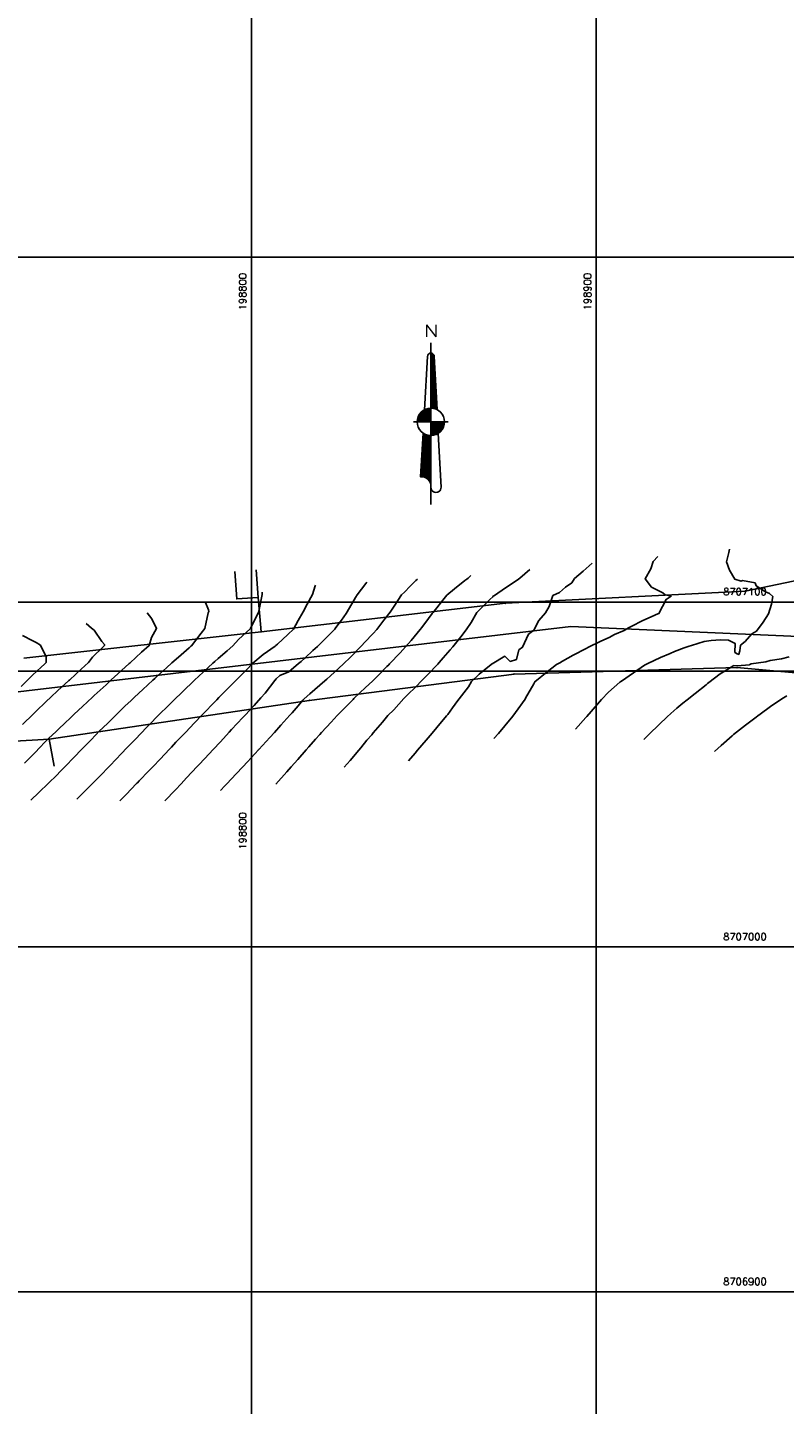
# Model space of a CAD drawing. Header units: millimetres. Extents: x 196436 to 199900, y 8705373 to 8708636.
# Tile 206 of 241: x 198735 to 198955, y 8706867 to 8707267. Entities that reach past the tile are written whole.
import ezdxf
from ezdxf.enums import TextEntityAlignment as Align

# ---------------------------------------------------------------- set-up
doc = ezdxf.new("R2010")
doc.units = ezdxf.units.MM
doc.header["$LTSCALE"] = 5
for name, color, linetype in [('$CURVAS1', 30, 'Continuous'), ('$CURVAS2', 40, 'Continuous'), ('CASA', 6, 'Continuous'), ('CERCA', 3, 'CERCA_LINE'), ('MALHA', 9, 'Continuous'), ('NORTE', 7, 'Continuous'), ('REDE', 22, 'Continuous'), ('TXT_COORD', 3, 'Continuous')]:
    doc.layers.add(name, color=color, linetype=linetype)
doc.styles.add('AG6', font='ROMANS.SHX', dxfattribs={"width": 1.3, "height": 3})
doc.styles.add('GEOSIS', font='ROMANS.SHX')
doc.linetypes.add('CERCA_LINE', pattern='A,0.5,-0.2,["X",Standard,S=0.1,R=0,X=-0.1,Y=-0.05],-0.25', length=0.95)

# ---------------------------------------------------------------- blocks, each defined once
blk = doc.blocks.new('A$C20403C2D')
at = {"layer": 'CASA'}
blk.add_lwpolyline([(0, 7.4), (3.05, 0), (8.82, 2.38), (5.77, 9.77)], dxfattribs=at)
blk = doc.blocks.new('*X39')
at = {"color": 0}
for p, q in [((9739.61, 10071.95), (9739.72, 10072.06)), ((9739.61, 10071.59), (9740, 10071.99)), ((9739.61, 10071.24), (9740.22, 10071.85)), ((9740.62, 10070.74), (9739.61, 10071.76)), ((9739.61, 10070.88), (9740.4, 10071.68)), ((9739.61, 10070.53), (9740.53, 10071.45)), ((9740.64, 10070.37), (9739.61, 10071.41)), ((9739.61, 10070.18), (9740.6, 10071.17)), ((9740.66, 10070), (9739.61, 10071.05)), ((9739.61, 10069.82), (9740.62, 10070.84)), ((9740.6, 10071.11), (9739.65, 10072.07)), ((9740.41, 10071.66), (9740.2, 10071.87)), ((9740.68, 10069.62), (9739.61, 10070.7)), ((9739.61, 10069.47), (9740.64, 10070.5)), ((9740.7, 10069.25), (9739.61, 10070.34)), ((9739.61, 10069.12), (9740.65, 10070.16)), ((9740.72, 10068.88), (9739.61, 10069.99)), ((9739.61, 10068.76), (9740.67, 10069.83)), ((9740.74, 10068.5), (9739.61, 10069.64)), ((9739.61, 10068.41), (9740.69, 10069.49)), ((9740.76, 10068.13), (9739.61, 10069.28)), ((9739.61, 10068.06), (9740.71, 10069.16)), ((9740.78, 10067.76), (9739.61, 10068.93)), ((9739.61, 10067.7), (9740.72, 10068.82)), ((9740.8, 10067.38), (9739.61, 10068.58)), ((9739.61, 10067.35), (9740.74, 10068.49)), ((9740.82, 10067.01), (9739.61, 10068.22)), ((9739.61, 10067), (9740.76, 10068.15)), ((9740.84, 10066.64), (9739.61, 10067.87)), ((9739.61, 10066.64), (9740.78, 10067.81)), ((9740.86, 10066.26), (9739.61, 10067.52)), ((9739.61, 10066.29), (9740.79, 10067.48)), ((9740.88, 10065.89), (9739.61, 10067.16)), ((9739.61, 10065.94), (9740.81, 10067.14)), ((9739.61, 10065.58), (9740.83, 10066.81)), ((9740.9, 10065.52), (9739.61, 10066.81)), ((9739.61, 10065.23), (9740.85, 10066.47)), ((9740.92, 10065.14), (9739.61, 10066.46)), ((9739.61, 10064.87), (9740.86, 10066.13)), ((9740.94, 10064.77), (9739.61, 10066.1)), ((9739.61, 10064.52), (9740.88, 10065.8)), ((9740.96, 10064.4), (9739.61, 10065.75)), ((9739.61, 10064.17), (9740.9, 10065.46)), ((9740.98, 10064.02), (9739.61, 10065.39)), ((9739.61, 10063.81), (9740.92, 10065.13)), ((9741, 10063.65), (9739.61, 10065.04)), ((9739.61, 10063.46), (9740.94, 10064.79)), ((9741.02, 10063.28), (9739.61, 10064.69)), ((9739.61, 10063.11), (9740.95, 10064.45)), ((9741.03, 10062.9), (9739.61, 10064.33)), ((9739.61, 10062.75), (9740.97, 10064.12)), ((9741.05, 10062.53), (9739.61, 10063.98)), ((9739.61, 10062.4), (9740.99, 10063.78)), ((9741.07, 10062.16), (9739.61, 10063.63)), ((9739.61, 10062.05), (9741.01, 10063.45)), ((9741.09, 10061.79), (9739.61, 10063.27)), ((9739.61, 10061.69), (9741.02, 10063.11)), ((9741.11, 10061.41), (9739.61, 10062.92)), ((9739.61, 10061.34), (9741.04, 10062.78)), ((9741.13, 10061.04), (9739.61, 10062.57)), ((9739.61, 10060.99), (9741.06, 10062.44)), ((9741.15, 10060.67), (9739.61, 10062.21)), ((9739.61, 10060.63), (9741.08, 10062.1)), ((9741.17, 10060.29), (9739.61, 10061.86)), ((9739.61, 10060.28), (9741.09, 10061.77)), ((9741.19, 10059.92), (9739.61, 10061.51)), ((9739.61, 10059.92), (9741.11, 10061.43)), ((9741.21, 10059.55), (9739.61, 10061.15)), ((9739.61, 10059.57), (9741.13, 10061.1)), ((9741.23, 10059.17), (9739.61, 10060.8)), ((9739.61, 10059.22), (9741.15, 10060.76)), ((9741.25, 10058.8), (9739.61, 10060.45)), ((9739.61, 10058.86), (9741.17, 10060.42)), ((9739.61, 10058.51), (9741.18, 10060.09)), ((9741.27, 10058.43), (9739.61, 10060.09)), ((9739.61, 10058.16), (9741.2, 10059.75)), ((9741.29, 10058.05), (9739.61, 10059.74)), ((9739.61, 10057.8), (9741.22, 10059.42)), ((9741.31, 10057.68), (9739.61, 10059.38)), ((9739.61, 10057.45), (9741.24, 10059.08)), ((9741.33, 10057.31), (9739.61, 10059.03)), ((9739.61, 10057.1), (9741.25, 10058.74)), ((9741.35, 10056.93), (9739.61, 10058.68)), ((9739.61, 10056.74), (9741.27, 10058.41)), ((9741.37, 10056.56), (9739.61, 10058.32)), ((9739.61, 10056.39), (9741.29, 10058.07)), ((9741.39, 10056.19), (9739.61, 10057.97)), ((9741.41, 10055.81), (9739.61, 10057.62)), ((9741.09, 10055.78), (9739.61, 10057.26)), ((9740.56, 10055.95), (9739.61, 10056.91)), ((9740.13, 10056.03), (9739.61, 10056.56)), ((9739.74, 10056.06), (9739.61, 10056.2)), ((9739.64, 10056.07), (9741.31, 10057.74)), ((9739.97, 10056.05), (9741.32, 10057.4)), ((9740.29, 10056.01), (9741.34, 10057.07)), ((9740.58, 10055.95), (9741.36, 10056.73)), ((9740.85, 10055.87), (9741.38, 10056.39)), ((9741.11, 10055.77), (9741.4, 10056.06)), ((9741.36, 10055.66), (9741.41, 10055.72)), ((9737.08, 10044.31), (9739.61, 10046.84)), ((9737.1, 10044.69), (9739.61, 10047.2)), ((9737.12, 10045.06), (9739.61, 10047.55)), ((9737.14, 10045.44), (9739.61, 10047.9)), ((9737.16, 10045.81), (9739.42, 10048.07)), ((9737.18, 10046.19), (9739.09, 10048.1)), ((9737.21, 10046.56), (9738.79, 10048.15)), ((9737.23, 10046.94), (9738.51, 10048.22)), ((9739.61, 10044.54), (9737.23, 10046.92)), ((9739.61, 10044.89), (9737.24, 10047.25)), ((9737.25, 10047.31), (9738.24, 10048.31)), ((9739.61, 10045.24), (9737.26, 10047.58)), ((9737.27, 10047.69), (9737.99, 10048.41)), ((9739.61, 10045.6), (9737.28, 10047.92)), ((9737.29, 10048.06), (9737.75, 10048.52)), ((9739.61, 10045.95), (9737.3, 10048.25)), ((9737.31, 10048.44), (9737.52, 10048.65)), ((9739.61, 10046.3), (9737.32, 10048.59)), ((9739.61, 10046.66), (9737.73, 10048.54)), ((9739.61, 10047.01), (9738.34, 10048.27)), ((9739.61, 10047.36), (9738.82, 10048.14)), ((9739.61, 10047.72), (9739.24, 10048.08)), ((9736.84, 10040.19), (9739.61, 10042.95)), ((9736.86, 10040.56), (9739.61, 10043.31)), ((9736.88, 10040.94), (9739.61, 10043.66)), ((9736.91, 10041.31), (9739.61, 10044.01)), ((9736.93, 10041.69), (9739.61, 10044.37)), ((9736.95, 10042.06), (9739.61, 10044.72)), ((9736.97, 10042.44), (9739.61, 10045.08)), ((9736.99, 10042.81), (9739.61, 10045.43)), ((9739.61, 10040.29), (9737, 10042.9)), ((9737.01, 10043.19), (9739.61, 10045.78)), ((9739.61, 10040.65), (9737.01, 10043.24)), ((9737.03, 10043.56), (9739.61, 10046.14)), ((9739.61, 10041), (9737.03, 10043.57)), ((9739.61, 10041.35), (9737.05, 10043.91)), ((9737.06, 10043.94), (9739.61, 10046.49)), ((9739.61, 10041.71), (9737.07, 10044.24)), ((9739.61, 10042.06), (9737.09, 10044.57)), ((9739.61, 10042.41), (9737.11, 10044.91)), ((9739.61, 10042.77), (9737.13, 10045.24)), ((9739.61, 10043.12), (9737.15, 10045.58)), ((9739.61, 10043.47), (9737.17, 10045.91)), ((9739.61, 10043.83), (9737.19, 10046.25)), ((9739.61, 10044.18), (9737.21, 10046.58)), ((9736.61, 10036.07), (9739.61, 10039.07)), ((9736.63, 10036.44), (9739.61, 10039.42)), ((9736.65, 10036.81), (9739.61, 10039.77)), ((9736.67, 10037.19), (9739.61, 10040.13)), ((9736.69, 10037.56), (9739.61, 10040.48)), ((9736.71, 10037.94), (9739.61, 10040.83)), ((9736.73, 10038.31), (9739.61, 10041.19)), ((9736.76, 10038.69), (9739.61, 10041.54)), ((9739.61, 10036.05), (9736.77, 10038.89)), ((9736.78, 10039.06), (9739.61, 10041.89)), ((9739.61, 10036.4), (9736.79, 10039.22)), ((9736.8, 10039.44), (9739.61, 10042.25)), ((9739.61, 10036.76), (9736.8, 10039.56)), ((9736.82, 10039.81), (9739.61, 10042.6)), ((9739.61, 10037.11), (9736.82, 10039.89)), ((9739.61, 10037.46), (9736.84, 10040.23)), ((9739.61, 10037.82), (9736.86, 10040.56)), ((9739.61, 10038.17), (9736.88, 10040.9)), ((9739.61, 10038.52), (9736.9, 10041.23)), ((9739.61, 10038.88), (9736.92, 10041.56)), ((9739.61, 10039.23), (9736.94, 10041.9)), ((9739.61, 10039.59), (9736.96, 10042.23)), ((9739.61, 10039.94), (9736.98, 10042.57)), ((9736.75, 10036.08), (9736.61, 10036.21)), ((9737.1, 10036.08), (9736.63, 10036.55)), ((9737.52, 10036.02), (9736.65, 10036.88)), ((9738.05, 10035.84), (9736.67, 10037.22)), ((9739.61, 10034.64), (9736.69, 10037.55)), ((9739.61, 10034.99), (9736.71, 10037.89)), ((9739.61, 10035.34), (9736.73, 10038.22)), ((9739.61, 10035.7), (9736.75, 10038.55)), ((9736.98, 10036.08), (9739.61, 10038.71)), ((9737.3, 10036.06), (9739.61, 10038.36)), ((9737.6, 10036), (9739.61, 10038)), ((9737.87, 10035.91), (9739.61, 10037.65)), ((9738.11, 10035.81), (9739.61, 10037.3)), ((9738.34, 10035.68), (9739.61, 10036.94)), ((9738.55, 10035.54), (9739.61, 10036.59)), ((9738.74, 10035.38), (9739.61, 10036.24)), ((9738.92, 10035.2), (9739.61, 10035.88)), ((9739.08, 10035), (9739.61, 10035.53)), ((9739.22, 10034.79), (9739.61, 10035.18)), ((9739.35, 10034.57), (9739.61, 10034.82)), ((9739.61, 10034.28), (9739.37, 10034.51)), ((9739.45, 10034.32), (9739.61, 10034.47)), ((9739.54, 10034.05), (9739.61, 10034.12)), ((9739.61, 10033.93), (9739.56, 10033.98)), ((9739.6, 10033.75), (9739.61, 10033.76))]:
    blk.add_line(p, q, dxfattribs=at)
blk = doc.blocks.new('*X41')
at = {"color": 0}
for p, q in [((9739.61, 10048.26), (9743.42, 10052.07)), ((9739.61, 10048.61), (9743.06, 10052.07)), ((9739.61, 10048.96), (9742.71, 10052.07)), ((9739.61, 10049.32), (9742.35, 10052.07)), ((9739.61, 10049.67), (9742, 10052.07)), ((9739.61, 10050.03), (9741.65, 10052.07)), ((9739.61, 10050.38), (9741.29, 10052.07)), ((9739.61, 10050.73), (9740.94, 10052.07)), ((9739.61, 10051.09), (9740.59, 10052.07)), ((9739.61, 10051.44), (9740.23, 10052.07)), ((9739.61, 10051.79), (9739.88, 10052.07)), ((9742.38, 10049.19), (9739.61, 10051.96)), ((9742.19, 10049.02), (9739.61, 10051.61)), ((9742, 10048.86), (9739.61, 10051.25)), ((9741.78, 10048.73), (9739.61, 10050.9)), ((9739.78, 10048.08), (9743.6, 10051.9)), ((9742.55, 10049.37), (9739.85, 10052.07)), ((9740.17, 10048.12), (9743.56, 10051.5)), ((9742.71, 10049.56), (9740.21, 10052.07)), ((9742.87, 10049.76), (9740.56, 10052.07)), ((9740.6, 10048.19), (9743.47, 10051.06)), ((9743.01, 10049.97), (9740.91, 10052.07)), ((9743.13, 10050.21), (9741.27, 10052.07)), ((9743.24, 10050.44), (9741.62, 10052.07)), ((9743.35, 10050.69), (9741.97, 10052.07)), ((9743.44, 10050.95), (9742.33, 10052.07)), ((9743.51, 10051.24), (9742.68, 10052.07)), ((9743.56, 10051.54), (9743.03, 10052.07)), ((9743.6, 10051.86), (9743.39, 10052.07)), ((9741.56, 10048.59), (9739.61, 10050.55)), ((9741.34, 10048.46), (9739.61, 10050.19)), ((9741.08, 10048.36), (9739.61, 10049.84)), ((9740.82, 10048.27), (9739.61, 10049.49)), ((9740.56, 10048.18), (9739.61, 10049.13)), ((9740.25, 10048.13), (9739.61, 10048.78)), ((9739.94, 10048.09), (9739.61, 10048.42)), ((9739.61, 10048.07), (9739.61, 10048.07)), ((9741.15, 10048.39), (9743.27, 10050.51)), ((9741.94, 10048.83), (9742.85, 10049.73))]:
    blk.add_line(p, q, dxfattribs=at)
blk = doc.blocks.new('*X40')
at = {"color": 0}
for p, q in [((9735.62, 10052.4), (9739.27, 10056.05)), ((9735.64, 10052.07), (9739.61, 10056.04)), ((9735.68, 10052.81), (9738.86, 10056)), ((9735.8, 10053.29), (9738.39, 10055.88)), ((9735.99, 10052.07), (9739.61, 10055.68)), ((9736.04, 10053.89), (9737.78, 10055.63)), ((9736.34, 10052.07), (9739.61, 10055.33)), ((9736.7, 10052.07), (9739.61, 10054.97)), ((9739.5, 10052.07), (9736.72, 10054.84)), ((9739.61, 10052.31), (9736.9, 10055.02)), ((9739.61, 10052.67), (9737.09, 10055.18)), ((9739.61, 10053.02), (9737.29, 10055.33)), ((9739.61, 10053.37), (9737.51, 10055.47)), ((9739.61, 10053.73), (9737.73, 10055.6)), ((9739.61, 10054.08), (9737.97, 10055.72)), ((9739.61, 10054.43), (9738.22, 10055.82)), ((9739.61, 10054.79), (9738.49, 10055.91)), ((9739.61, 10055.14), (9738.77, 10055.98)), ((9739.61, 10055.5), (9739.07, 10056.03)), ((9739.61, 10055.85), (9739.39, 10056.06)), ((9735.61, 10052.07), (9735.61, 10052.07)), ((9735.96, 10052.07), (9735.62, 10052.41)), ((9736.32, 10052.07), (9735.66, 10052.72)), ((9736.67, 10052.07), (9735.72, 10053.02)), ((9737.02, 10052.07), (9735.8, 10053.29)), ((9737.38, 10052.07), (9735.89, 10053.55)), ((9737.73, 10052.07), (9736, 10053.8)), ((9738.08, 10052.07), (9736.12, 10054.03)), ((9738.44, 10052.07), (9736.25, 10054.25)), ((9738.79, 10052.07), (9736.4, 10054.46)), ((9739.14, 10052.07), (9736.56, 10054.66)), ((9737.05, 10052.07), (9739.61, 10054.62)), ((9737.4, 10052.07), (9739.61, 10054.27)), ((9737.76, 10052.07), (9739.61, 10053.91)), ((9738.11, 10052.07), (9739.61, 10053.56)), ((9738.47, 10052.07), (9739.61, 10053.21)), ((9738.82, 10052.07), (9739.61, 10052.85)), ((9739.17, 10052.07), (9739.61, 10052.5)), ((9739.53, 10052.07), (9739.61, 10052.15))]:
    blk.add_line(p, q, dxfattribs=at)
blk = doc.blocks.new('N')
at = {"color": 6}
for points in [[(0, 93.75), (0, 0)], [(-1.99, 85.77), (-3.76, 54.91)], [(1.99, 85.77), (3.62, 54.99)], [(-9.97, 47.87), (9.97, 47.87)], [(-4.54, 41.31), (-5.98, 15.96)], [(4.34, 41.18), (5.98, 9.97)]]:
    blk.add_lwpolyline(points, dxfattribs=at)
for points in [[(-3.76, 54.91), (-1.99, 85.77, -0.381158), (0, 87.77), (0, 55.85)], [(0, 47.87), (0, 55.85, -1.24302)]]:
    blk.add_lwpolyline(points, format="xyb", dxfattribs=at)
blk.add_circle((0, 47.87), 7.98, dxfattribs=at)
for centre, radius, start, end in [((0, 85.77), 1.99, 360, 180), ((-5.36, 10.59), 5.4, 353.4071, 96.5929), ((2.99, 9.92), 2.99, 178.92052, 1.07948)]:
    blk.add_arc(centre, radius, start, end, dxfattribs=at)
at = {"color": 6, "xscale": 1.99468085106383, "yscale": 1.99468085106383, "zscale": 1.99468085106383, "rotation": 3.677058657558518e-12}
for name in ['*X39', '*X40', '*X41']:
    blk.add_blockref(name, (-19427.4, -20002.79), dxfattribs=at)
at = {"color": 4, "style": 'AG6', "width": 1.3}
blk.add_text('N', height=7, dxfattribs=at).set_placement((-4.03, 97.14))
blk = doc.blocks.new('A$C60D26755')
at = {"layer": 'NORTE', "xscale": 0.5, "yscale": 0.5, "zscale": 0.5}
blk.add_blockref('N', (4.99, 0), dxfattribs=at)
blk = doc.blocks.new('A$C45D41B80')
blk.add_blockref('A$C60D26755', (0, 0, -705.68))

msp = doc.modelspace()

# ---------------------------------------------------------------- linework, layer by layer
at = {"layer": '$CURVAS1'}
for points in [[(198863.687, 8707107.718, 690), (198862.888, 8707106.973, 690), (198862.468, 8707106.667, 690), (198861.95, 8707106.252, 690), (198858.868, 8707103.859, 690), (198856.713, 8707102, 690), (198855.493, 8707100.596, 690), (198852.72, 8707097.017, 690), (198852.456, 8707096.647, 690), (198851.36, 8707095.215, 690), (198849.437, 8707092.665, 690), (198848.942, 8707092.034, 690), (198846.323, 8707088.872, 690), (198844.722, 8707087.052, 690), (198843.117, 8707085.267, 690), (198840.09, 8707082.073, 690), (198839.837, 8707081.811, 690), (198839.312, 8707081.293, 690), (198836.505, 8707078.461, 690), (198835.08, 8707077.094, 690), (198833.132, 8707075.192, 690), (198829.841, 8707072.117, 690), (198829.722, 8707071.999, 690), (198829.481, 8707071.757, 690), (198826.383, 8707068.662, 690), (198824.918, 8707067.139, 690), (198823.129, 8707065.154, 690), (198820.361, 8707062.159, 690), (198819.893, 8707061.61, 690), (198818.637, 8707060.219, 690), (198816.691, 8707057.995, 690), (198815.933, 8707057.178, 690), (198813.495, 8707054.368, 690), (198811.522, 8707052.197, 690), (198810.28, 8707050.781, 690), (198807.068, 8707047.245, 690)], [(198735.99, 8707042.528, 685), (198738.4, 8707044.803, 685), (198741.175, 8707047.506, 685), (198741.765, 8707048.086, 685), (198742.953, 8707049.28, 685), (198745.102, 8707051.428, 685), (198746.143, 8707052.484, 685), (198748.412, 8707054.824, 685), (198750.968, 8707057.463, 685), (198751.716, 8707058.23, 685), (198753.332, 8707059.898, 685), (198755.02, 8707061.638, 685), (198755.795, 8707062.442, 685), (198758.376, 8707064.941, 685), (198760.84, 8707067.42, 685), (198761.728, 8707068.25, 685), (198763.336, 8707069.776, 685), (198765.129, 8707071.463, 685), (198766.1, 8707072.397, 685), (198768.54, 8707074.653, 685), (198771.444, 8707077.373, 685), (198771.955, 8707077.836, 685), (198772.818, 8707078.621, 685), (198775.397, 8707080.964, 685), (198776.909, 8707082.349, 685), (198778.853, 8707084.064, 685), (198781.944, 8707086.762, 685), (198782.337, 8707087.107, 685), (198782.587, 8707087.324, 685), (198785.397, 8707091.01, 685), (198786.53, 8707092.307, 685), (198787.491, 8707096.863, 685), (198787.648, 8707097.302, 685), (198787.524, 8707097.8, 685), (198786.709, 8707099.886, 685)], [(198913.832, 8707060.191, 695), (198914.877, 8707061.223, 695), (198915.407, 8707061.742, 695), (198918.23, 8707064.531, 695), (198920.541, 8707066.72, 695), (198921.636, 8707067.734, 695), (198923.411, 8707069.226, 695), (198925.145, 8707070.725, 695), (198926.35, 8707071.695, 695), (198928.743, 8707073.539, 695), (198931.862, 8707076.032, 695), (198932.32, 8707076.394, 695), (198932.646, 8707076.667, 695), (198935.919, 8707079.204, 695), (198939.613, 8707081.453, 695), (198939.751, 8707081.61, 695), (198940.857, 8707081.549, 695), (198944.497, 8707081.816, 695), (198944.543, 8707081.944, 695), (198944.974, 8707082.144, 695), (198949.18, 8707082.655, 695), (198950.43, 8707083.024, 695), (198953.746, 8707083.511, 695), (198956.007, 8707084.144, 695)]]:
    msp.add_polyline3d(points, dxfattribs=at)
at = {"layer": '$CURVAS2'}
for points in [[(198938.675, 8707115.326, 694), (198938.499, 8707114.341, 694), (198937.788, 8707111.645, 694), (198938.655, 8707109.298, 694), (198940.217, 8707106.634, 694), (198942.048, 8707106.097, 694), (198942.416, 8707106.24, 694), (198946.067, 8707105.558, 694), (198946.379, 8707104.75, 694), (198949.129, 8707102.935, 694), (198950.229, 8707102.453, 694), (198951.2, 8707101.586, 694), (198950.857, 8707099.442, 694), (198950.019, 8707096.591, 694), (198948.473, 8707094.175, 694), (198946.532, 8707091.606, 694), (198945.173, 8707090.758, 694), (198943.218, 8707088.583, 694), (198941.826, 8707087.462, 694), (198941.706, 8707085.879, 694), (198941.339, 8707084.864, 694), (198941.119, 8707084.848, 694), (198941.048, 8707084.852, 694), (198940.228, 8707085.429, 694), (198940.309, 8707088.016, 694), (198938.404, 8707088.973, 694), (198936.055, 8707089.018, 694), (198933.349, 8707088.887, 694), (198931.305, 8707088.536, 694), (198927.611, 8707087.449, 694), (198926.947, 8707087.258, 694), (198925.471, 8707086.699, 694), (198922.726, 8707085.706, 694), (198921.417, 8707085.109, 694), (198918.608, 8707083.943, 694), (198914.933, 8707082.195, 694), (198914.565, 8707082.03, 694), (198913.99, 8707081.749, 694), (198910.822, 8707079.51, 694), (198907.344, 8707077.094, 694), (198907.109, 8707076.931, 694), (198906.891, 8707076.78, 694), (198903.613, 8707073.911, 694), (198901.562, 8707071.803, 694), (198900.337, 8707070.448, 694), (198897.26, 8707066.822, 694), (198897.182, 8707066.738, 694), (198896.991, 8707066.526, 694), (198893.959, 8707063.167, 694)], [(198898.818, 8707111.282, 692), (198896.255, 8707108.967, 692), (198893.751, 8707106.838, 692), (198892.927, 8707105.608, 692), (198891.054, 8707104.348, 692), (198889.355, 8707102.743, 692), (198887.467, 8707101.865, 692), (198886.335, 8707098.76, 692), (198885.302, 8707096.875, 692), (198883.362, 8707094.685, 692), (198881.955, 8707091.889, 692), (198880.359, 8707090.669, 692), (198878.652, 8707086.904, 692), (198877.613, 8707086.131, 692), (198876.913, 8707083.392, 692), (198875.077, 8707082.807, 692), (198873.532, 8707084.295, 692), (198869.793, 8707082.114, 692), (198869.663, 8707082.032, 692), (198869.575, 8707081.943, 692), (198866.104, 8707079.139, 692), (198863.856, 8707076.968, 692), (198862.959, 8707075.409, 692), (198860.254, 8707071.984, 692), (198859.908, 8707071.492, 692), (198858.331, 8707069.352, 692), (198856.936, 8707067.412, 692), (198856.615, 8707067, 692), (198853.821, 8707063.623, 692), (198852.466, 8707062.018, 692), (198850.662, 8707059.922, 692), (198848.208, 8707057.037, 692), (198847.501, 8707056.225, 692), (198845.546, 8707053.972, 692)], [(198870.349, 8707060.466, 693), (198871.694, 8707061.934, 693), (198873.524, 8707064.135, 693), (198875.847, 8707066.916, 693), (198876.604, 8707067.995, 693), (198879.427, 8707071.9, 693), (198879.544, 8707072.139, 693), (198881.873, 8707076.272, 693), (198882.201, 8707076.856, 693), (198882.221, 8707076.888, 693), (198885.756, 8707079.755, 693), (198888.485, 8707081.861, 693), (198889.44, 8707082.393, 693), (198890.21, 8707082.852, 693), (198893.334, 8707084.607, 693), (198897.102, 8707086.573, 693), (198897.3, 8707086.677, 693), (198897.591, 8707086.821, 693), (198901.312, 8707088.653, 693), (198903.729, 8707089.77, 693), (198905.361, 8707090.554, 693), (198908.084, 8707091.775, 693), (198909.385, 8707092.504, 693), (198910.362, 8707092.978, 693), (198913.364, 8707094.548, 693), (198916.998, 8707096.192, 693), (198917.436, 8707096.403, 693), (198918.211, 8707096.73, 693), (198920.257, 8707100.788, 693), (198921.745, 8707101.715, 693), (198919.993, 8707102.118, 693), (198919.343, 8707102.636, 693), (198916.075, 8707104.281, 693), (198914.202, 8707106.748, 693), (198915.893, 8707109.612, 693), (198916.56, 8707111.738, 693), (198917.914, 8707113.22, 693)], [(198833.503, 8707105.8, 688), (198833.157, 8707105.407, 688), (198830.634, 8707102.114, 688), (198830.179, 8707101.341, 688), (198827.808, 8707097.126, 688), (198827.482, 8707096.705, 688), (198826.087, 8707094.784, 688), (198824.505, 8707092.637, 688), (198824.175, 8707092.142, 688), (198821.233, 8707089.165, 688), (198819.14, 8707087.164, 688), (198817.844, 8707085.929, 688), (198815.566, 8707083.883, 688), (198814.401, 8707082.803, 688), (198813.681, 8707082.188, 688), (198810.888, 8707079.818, 688), (198808.223, 8707078.725, 688), (198807.152, 8707077.739, 688), (198806.791, 8707077.218, 688), (198803.999, 8707073.571, 688), (198802.78, 8707072.236, 688), (198800.772, 8707070.007, 688), (198798.198, 8707067.256, 688), (198797.517, 8707066.501, 688), (198795.896, 8707064.796, 688), (198794.245, 8707063.029, 688), (198793.529, 8707062.276, 688), (198791.005, 8707059.492, 688), (198788.926, 8707057.296, 688), (198787.74, 8707056.007, 688), (198784.906, 8707052.968, 688), (198784.481, 8707052.507, 688), (198784.302, 8707052.317, 688), (198781.222, 8707049.009, 688), (198779.642, 8707047.337, 688), (198777.945, 8707045.547, 688), (198774.889, 8707042.358, 688)], [(198848.209, 8707106.69, 689), (198847.711, 8707106.242, 689), (198846.077, 8707104.589, 689), (198844.366, 8707102.918, 689), (198843.578, 8707102.057, 689), (198841.394, 8707098.838, 689), (198840.287, 8707097.072, 689), (198838.44, 8707094.725, 689), (198836.373, 8707092.089, 689), (198835.331, 8707090.922, 689), (198832.811, 8707088.258, 689), (198832.06, 8707087.447, 689), (198831.73, 8707087.109, 689), (198828.74, 8707084.074, 689), (198826.718, 8707082.131, 689), (198825.355, 8707080.829, 689), (198822.941, 8707078.646, 689), (198821.916, 8707077.695, 689), (198821.296, 8707077.155, 689), (198818.44, 8707074.636, 689), (198816.921, 8707073.355, 689), (198815.298, 8707071.982, 689), (198814.968, 8707071.567, 689), (198813.537, 8707069.955, 689), (198811.78, 8707067.926, 689), (198811.108, 8707067.199, 689), (198808.566, 8707064.336, 689), (198806.671, 8707062.219, 689), (198805.343, 8707060.766, 689), (198802.123, 8707057.239, 689), (198802.107, 8707057.22, 689), (198802.067, 8707057.178, 689), (198798.857, 8707053.704, 689), (198797.517, 8707052.259, 689), (198795.613, 8707050.173, 689), (198792.874, 8707047.279, 689), (198792.344, 8707046.697, 689), (198791.088, 8707045.373, 689)], [(198880.721, 8707109.447, 691), (198877.855, 8707106.907, 691), (198877.448, 8707106.643, 691), (198877.05, 8707106.384, 691), (198873.682, 8707104.17, 691), (198870.473, 8707101.94, 691), (198870.099, 8707101.763, 691), (198870.002, 8707101.523, 691), (198869.171, 8707100.71, 691), (198866.628, 8707098.257, 691), (198865.411, 8707096.962, 691), (198863.709, 8707094.071, 691), (198862.292, 8707091.975, 691), (198860.757, 8707089.951, 691), (198858.411, 8707086.992, 691), (198857.657, 8707086.13, 691), (198855.628, 8707083.832, 691), (198854.469, 8707082.489, 691), (198854.04, 8707082.011, 691), (198851.197, 8707079.016, 691), (198849.281, 8707077.032, 691), (198847.894, 8707075.607, 691), (198845.089, 8707072.896, 691), (198844.523, 8707072.335, 691), (198844.236, 8707072.054, 691), (198841.306, 8707068.752, 691), (198839.603, 8707067.075, 691), (198838.064, 8707065.219, 691), (198835.341, 8707062.093, 691), (198834.891, 8707061.546, 691), (198833.52, 8707059.921, 691), (198831.761, 8707057.788, 691), (198831.18, 8707057.111, 691), (198828.613, 8707054.064, 691), (198826.945, 8707052.13, 691)], [(198803.093, 8707102.921, 686), (198803.168, 8707102.234, 686), (198802.189, 8707097.408, 686), (198802.174, 8707097.239, 686), (198799.702, 8707092.348, 686), (198799.655, 8707092.25, 686), (198796.304, 8707089.132, 686), (198794.581, 8707087.272, 686), (198792.931, 8707085.863, 686), (198790.384, 8707083.632, 686), (198789.446, 8707082.821, 686), (198788.848, 8707082.297, 686), (198786.03, 8707079.641, 686), (198783.516, 8707077.32, 686), (198782.621, 8707076.446, 686), (198780.925, 8707074.832, 686), (198779.232, 8707073.209, 686), (198778.311, 8707072.343, 686), (198775.873, 8707069.913, 686), (198773.242, 8707067.365, 686), (198772.516, 8707066.613, 686), (198770.947, 8707065.006, 686), (198769.207, 8707063.216, 686), (198768.387, 8707062.386, 686), (198765.909, 8707059.797, 686), (198763.611, 8707057.407, 686), (198762.616, 8707056.367, 686), (198760.411, 8707054.077, 686), (198759.32, 8707052.942, 686), (198758.823, 8707052.428, 686), (198756.013, 8707049.541, 686), (198753.96, 8707047.449, 686), (198752.693, 8707046.167, 686), (198750.088, 8707043.569, 686), (198749.353, 8707042.832, 686)], [(198818.588, 8707104.898, 687), (198818.516, 8707104.748, 687), (198817.679, 8707102.171, 687), (198816.167, 8707099.408, 687), (198815.045, 8707097.182, 687), (198813.531, 8707094.651, 687), (198812.239, 8707092.195, 687), (198810.548, 8707090.594, 687), (198807.532, 8707087.817, 687), (198807.119, 8707087.44, 687), (198807.065, 8707087.373, 687), (198806.857, 8707087.218, 687), (198803.425, 8707084.82, 687), (198800.405, 8707082.246, 687), (198799.945, 8707081.769, 687), (198798.96, 8707080.772, 687), (198796.625, 8707078.393, 687), (198795.458, 8707077.268, 687), (198793.304, 8707075.02, 687), (198790.547, 8707072.289, 687), (198789.968, 8707071.678, 687), (198788.691, 8707070.369, 687), (198786.663, 8707068.271, 687), (198785.709, 8707067.311, 687), (198783.367, 8707064.848, 687), (198780.949, 8707062.331, 687), (198780.078, 8707061.412, 687), (198778.104, 8707059.338, 687), (198776.795, 8707057.961, 687), (198776.213, 8707057.352, 687), (198773.516, 8707054.503, 687), (198771.486, 8707052.373, 687), (198770.235, 8707051.049, 687), (198767.446, 8707048.167, 687), (198766.934, 8707047.635, 687), (198766.701, 8707047.394, 687), (198763.636, 8707044.216, 687), (198761.861, 8707042.415, 687)], [(198733.66, 8707064.475, 683), (198736.729, 8707067.525, 683), (198737.003, 8707067.805, 683), (198737.551, 8707068.332, 683), (198740.386, 8707071.052, 683), (198741.937, 8707072.502, 683), (198743.798, 8707074.242, 683), (198747.083, 8707077.277, 683), (198747.222, 8707077.406, 683), (198747.302, 8707077.479, 683), (198750.652, 8707080.56, 683), (198752.733, 8707082.455, 683), (198753.933, 8707084.013, 683), (198757.016, 8707087.014, 683), (198757.292, 8707087.308, 683), (198757.424, 8707087.435, 683), (198757.353, 8707087.68, 683), (198756.654, 8707088.6, 683), (198754.444, 8707091.839, 683), (198753.662, 8707092.451, 683), (198752.04, 8707093.825, 683)], [(198769.773, 8707096.925, 684), (198771.133, 8707095.114, 684), (198772.525, 8707092.369, 684), (198771.072, 8707089.71, 684), (198770.313, 8707087.378, 684), (198768.16, 8707085.509, 684), (198764.861, 8707082.402, 684), (198764.755, 8707082.306, 684), (198764.578, 8707082.146, 684), (198761.307, 8707079.19, 684), (198759.366, 8707077.426, 684), (198757.873, 8707076.046, 684), (198755.28, 8707073.666, 684), (198754.442, 8707072.895, 684), (198753.96, 8707072.45, 684), (198751.031, 8707069.705, 684), (198748.622, 8707067.473, 684), (198747.621, 8707066.511, 684), (198745.799, 8707064.822, 684), (198744.21, 8707063.32, 684), (198743.345, 8707062.496, 684), (198741.18, 8707060.471, 684), (198740.375, 8707059.656, 684), (198738.382, 8707057.518, 684), (198737.534, 8707056.642, 684), (198735.734, 8707054.824, 684), (198734.213, 8707053.27, 684)], [(198733.192, 8707075.512, 682), (198735.249, 8707077.532, 682), (198736.541, 8707078.826, 682), (198738.989, 8707081.091, 682), (198739.963, 8707081.996, 682), (198740.522, 8707082.509, 682), (198740.503, 8707084.086, 682), (198738.828, 8707087.516, 682), (198737.596, 8707088.247, 682), (198736.609, 8707088.778, 682), (198733.652, 8707090.358, 682)], [(198955.276, 8707072.785, 696), (198954.315, 8707072.272, 696), (198953.298, 8707071.576, 696), (198950.598, 8707069.7, 696), (198947.602, 8707067.517, 696), (198946.928, 8707067.033, 696), (198946.362, 8707066.607, 696), (198943.281, 8707064.319, 696), (198939.87, 8707061.635, 696), (198939.693, 8707061.484, 696), (198939.417, 8707061.238, 696), (198936.226, 8707058.406, 696), (198934.326, 8707056.659, 696)]]:
    msp.add_polyline3d(points, dxfattribs=at)
at = {"layer": 'CERCA'}
for points in [[(198802.855, 8707091.387), (198873.684, 8707099.647), (198943.217, 8707103.171), (198982.211, 8707111.31), (199031.828, 8707121.388)], [(198734.037, 8707083.696), (198802.855, 8707091.387), (198801.975, 8707101.349)], [(199045.612, 8707015.376), (199013.542, 8707051.942), (198989.809, 8707067.329), (198968.515, 8707078.559), (198940.815, 8707081.012)], [(198741.329, 8707060.276), (198742.77, 8707052.407)]]:
    msp.add_lwpolyline(points, dxfattribs=at)
at = {"layer": 'CERCA', "ltscale": 20}
msp.add_lwpolyline([(198623.422, 8707018.214), (198621.151, 8707035.096), (198613.8, 8707033.787), (198613.332, 8707038.484), (198622.34, 8707041.384), (198655.796, 8707049.652), (198694.874, 8707057.545), (198741.329, 8707060.276), (198816.793, 8707071.506), (198876.171, 8707079.138), (198940.815, 8707081.012)], dxfattribs=at)
at = {"layer": 'CERCA'}
for p in [(198943.218, 8707103.169, 693.404), (198873.685, 8707099.646, 691.548), (198802.856, 8707091.386, 686.272), (198876.172, 8707079.137, 692.705), (198940.816, 8707081.01, 695.163), (198816.794, 8707071.504, 689.146), (198741.33, 8707060.275, 684.03)]:
    msp.add_point(p, dxfattribs=at)
at = {"layer": 'MALHA'}
for p, q in [((198800, 8708635.599), (198800, 8705384.785)), ((198800, 8708635.599), (198800, 8705384.785)), ((198900, 8708635.599), (198900, 8705384.785)), ((198900, 8708635.599), (198900, 8705384.785)), ((196441.61, 8707200), (199000, 8707200)), ((196441.61, 8707200), (199000, 8707200)), ((196441.61, 8707100), (199000, 8707100)), ((198600, 8707080), (199000, 8707080)), ((196441.61, 8707000), (199000, 8707000)), ((196441.61, 8706900), (199000, 8706900)), ((196441.61, 8706900), (199000, 8706900))]:
    msp.add_line(p, q, dxfattribs=at)
at = {"layer": 'REDE', "color": 5}
msp.add_lwpolyline([(198633.3, 8707060.151), (198633.818, 8707059.633), (198692.175, 8707069.245), (198892.622, 8707092.876), (199000.571, 8707088.22), (199039.374, 8707097.894), (199088.059, 8707123.486), (199179.076, 8707187.139), (199350.335, 8707277.958), (199489.56, 8707356.837), (199526.737, 8707384.241), (199539.368, 8707464.745), (199543.124, 8707487.748), (199553.064, 8707543.49), (199562.79, 8707595.634), (199564.724, 8707603.473), (199534.127, 8707638.367)], dxfattribs=at)

# ---------------------------------------------------------------- block references
msp.add_blockref('A$C45D41B80', (198847.057, 8707128.326))
at = {"layer": 'CASA', "rotation": 341.6379178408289}
msp.add_blockref('A$C20403C2D', (198792.859, 8707101.869), dxfattribs=at)

# ---------------------------------------------------------------- texts
at = {"layer": 'TXT_COORD', "style": 'GEOSIS'}
for s, p in [('198800', (198799.154, 8707195.398)), ('198900', (198899.154, 8707195.398)), ('198800', (198799.154, 8707039.031))]:
    msp.add_text(s, height=2.1, rotation=90, dxfattribs=at).set_placement(p, align=Align.BOTTOM_RIGHT)
for s, p in [('8707100', (198949.447, 8707101.327)), ('8707000', (198949.447, 8707001.327)), ('8706900', (198949.447, 8706901.327))]:
    msp.add_text(s, height=2.1, dxfattribs=at).set_placement(p, align=Align.BOTTOM_RIGHT)

doc.saveas('drawing.dxf')
